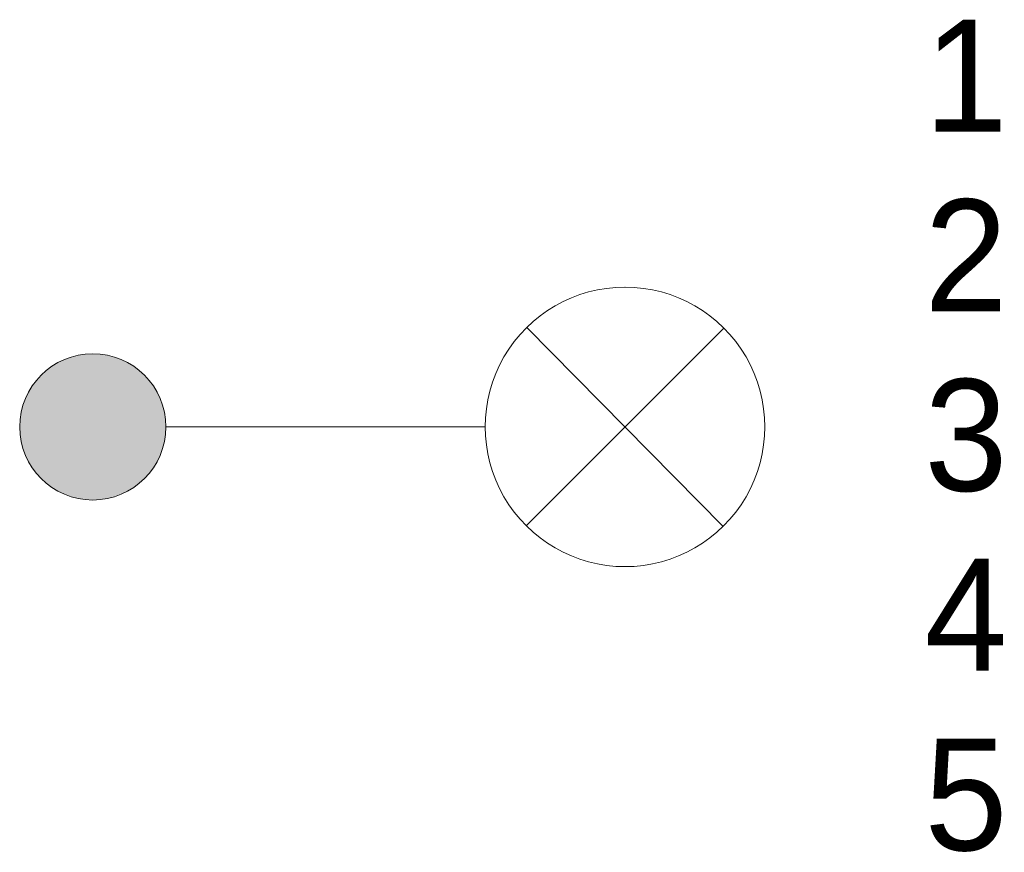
# Model space of a CAD drawing. Header units: metres. Extents: x 1332.05 to 1338.22, y 1452.94 to 1458.16.
import ezdxf

# ---------------------------------------------------------------- set-up
doc = ezdxf.new("R2010")
doc.units = ezdxf.units.M
for name, color, linetype, lineweight in [('B-WE-KL-ET_LS_SR_ARMATUUR-A', 13, 'Continuous', 18), ('B-WE-KL-ET_LS_SR_ARMATUUR-G', 13, 'Continuous', 18), ('B-WE-KL-ET_LS_SR_ARMATUUR-T18', 13, 'Continuous', 18)]:
    doc.layers.add(name, color=color, linetype=linetype, lineweight=lineweight)
doc.styles.add('nlcs_iso', font='iso-nlcs.shx', dxfattribs={"height": 1.8})

msp = doc.modelspace()

# ---------------------------------------------------------------- hatches: boundary and pattern name
at = {"layer": 'B-WE-KL-ET_LS_SR_ARMATUUR-A'}
msp.add_hatch(color=256, dxfattribs=at).paths.add_polyline_path([(1332.5101, 1456.0646, 1), (1332.5101, 1455.1489, 1)])

# ---------------------------------------------------------------- linework, layer by layer
at = {"layer": 'B-WE-KL-ET_LS_SR_ARMATUUR-G'}
for p, q in [((1335.2241, 1454.9881), (1336.4618, 1456.2254)), ((1335.2285, 1456.2297), (1336.4574, 1454.9837)), ((1334.9679, 1455.6067), (1332.9679, 1455.6067))]:
    msp.add_line(p, q, dxfattribs=at)
for centre, radius, start, end in [((1335.8429, 1455.6067), 0.875, 90, 270.00094), ((1335.843, 1455.6067), 0.875, 269.99906, 90), ((1332.5101, 1455.6067), 0.4578, 90, 270), ((1332.5101, 1455.6067), 0.4578, 270, 90)]:
    msp.add_arc(centre, radius, start, end, dxfattribs=at)

# ---------------------------------------------------------------- texts
at = {"layer": 'B-WE-KL-ET_LS_SR_ARMATUUR-T18', "style": 'nlcs_iso'}
for tag, p, s in [('1', (1337.718, 1457.4558), '1/1'), ('2', (1337.718, 1456.3308), 'var./125W'), ('3', (1337.718, 1455.2058), 'Lph. 3.5m'), ('4', (1337.718, 1454.0809), 'var.'), ('5', (1337.718, 1452.9559), '')]:
    msp.add_attdef(tag, p, s, height=0.7, dxfattribs=at)

doc.saveas('drawing.dxf')
